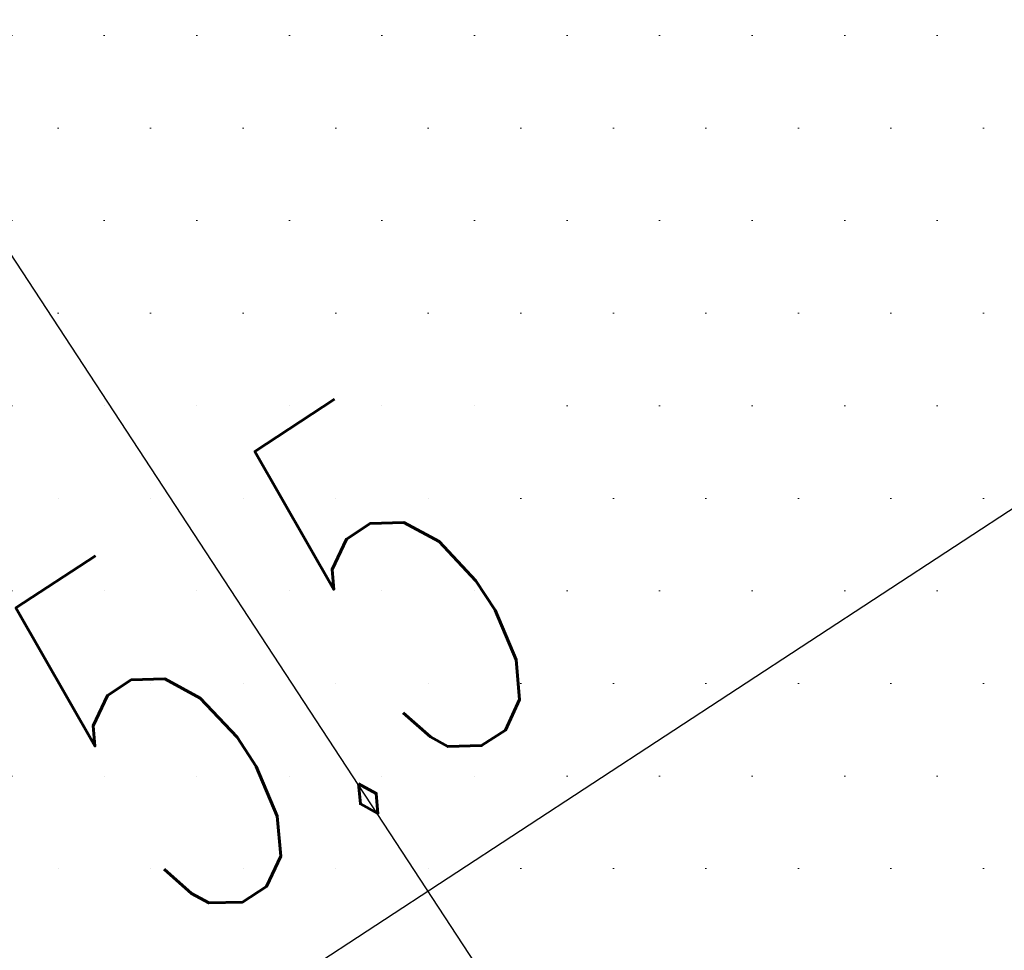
# Model space of a CAD drawing. Header units: metres. Extents: x 7480610 to 7484249, y 5635545 to 5637635.
# Tile 41 of 53: x 7480663.4 to 7480666.06, y 5637430.28 to 5637432.79. Entities that reach past the tile are written whole.
import ezdxf

# ---------------------------------------------------------------- set-up
doc = ezdxf.new("R2010")
doc.units = ezdxf.units.M
doc.header["$MEASUREMENT"] = 0
doc.layers.add('dr_proj_wyp chodnik', color=40, linetype='Continuous', lineweight=20)
doc.layers.add('dr_wymiar', color=4, linetype='Continuous', lineweight=35)
doc.styles.add('WYMIARY', font='ROMANS.shx', dxfattribs={"width": 0.6})
doc.dimstyles.new('dr 1-500', dxfattribs={"dimscale": 5, "dimtxt": 0.2, "dimasz": 0.15, "dimexe": 0.1, "dimexo": 0.1, "dimgap": 0.05, "dimtad": 1, "dimzin": 12, "dimdsep": 46, "dimtxsty": 'WYMIARY', "dimcen": 0.15, "dimclre": 256, "dimaunit": 2, "dimadec": 3, "dimazin": 0, "dimtfac": 1, "dimtmove": 0, "dimatfit": 3, "dimfxl": 10, "dimtolj": 1, "dimtzin": 0, "dimarcsym": 0})

# ---------------------------------------------------------------- blocks, each defined once
blk = doc.blocks.new('*D4')
at = {"layer": 'Defpoints', "color": 0, "lineweight": 70, "transparency": 16777216}
for p in [(7480666.6898, 5637432.1178), (7480662.0875, 5637429.1064), (7480662.2001, 5637428.9344)]:
    blk.add_point(p, dxfattribs=at)
at = {"layer": 'dr_wymiar', "lineweight": -2, "transparency": 16777216}
for p, q in [((7480666.9636, 5637431.6994), (7480667.0761, 5637431.5275)), ((7480662.3613, 5637428.688), (7480662.4738, 5637428.516))]:
    blk.add_line(p, q, dxfattribs=at)
at = {"layer": 'dr_wymiar', "color": 0, "lineweight": -2, "transparency": 16777216}
blk.add_line((7480666.1748, 5637431.5352), (7480662.8276, 5637429.3451), dxfattribs=at)
at = {"layer": 'dr_wymiar', "color": 0, "lineweight": 70, "transparency": 16777216}
for points in [[(7480666.1063, 5637431.6398), (7480666.2432, 5637431.4306), (7480666.8024, 5637431.9459)], [(7480662.7592, 5637429.4497), (7480662.8961, 5637429.2405), (7480662.2001, 5637428.9344)]]:
    blk.add_solid(points, dxfattribs=at)
at = {"layer": 'dr_wymiar', "color": 0, "transparency": 16777216, "insert": (7480664.0906, 5637431.0677), "char_height": 1, "attachment_point": 5, "rotation": 33.1982, "style": 'WYMIARY'}
blk.add_mtext('\\A1;5.5', dxfattribs=at)
blk = doc.blocks.new('*D5')
at = {"layer": 'Defpoints', "color": 0, "lineweight": 70, "transparency": 16777216}
for p in [(7480661.4084, 5637435.1599), (7480670.7242, 5637420.9396), (7480670.7264, 5637420.941)]:
    blk.add_point(p, dxfattribs=at)
at = {"layer": 'dr_wymiar', "lineweight": -2, "transparency": 16777216}
for p, q in [((7480660.9902, 5637434.8858), (7480660.988, 5637434.8844)), ((7480670.3082, 5637420.6669), (7480670.306, 5637420.6655))]:
    blk.add_line(p, q, dxfattribs=at)
at = {"layer": 'dr_wymiar', "color": 0, "lineweight": -2, "transparency": 16777216}
blk.add_line((7480661.8173, 5637434.5311), (7480670.3131, 5637421.5669), dxfattribs=at)
at = {"layer": 'dr_wymiar', "color": 0, "lineweight": 70, "transparency": 16777216}
for points in [[(7480661.9219, 5637434.5996), (7480661.7128, 5637434.4626), (7480661.4062, 5637435.1584)], [(7480670.4176, 5637421.6354), (7480670.2085, 5637421.4983), (7480670.7242, 5637420.9396)]]:
    blk.add_solid(points, dxfattribs=at)
at = {"layer": 'dr_wymiar', "color": 0, "transparency": 16777216, "insert": (7480666.6925, 5637428.4601), "char_height": 1, "attachment_point": 5, "rotation": 303.2377, "style": 'WYMIARY'}
blk.add_mtext('\\A1;17', dxfattribs=at)

msp = doc.modelspace()

# ---------------------------------------------------------------- hatches: boundary and pattern name
at = {"layer": 'dr_proj_wyp chodnik'}
h = msp.add_hatch(dxfattribs=at)
h.set_pattern_fill('DOTS', color=256, scale=4)
h.paths.add_polyline_path([(7480663.7086, 5637436.6672), (7480659.1083, 5637433.6525), (7480668.4263, 5637419.4337), (7480673.0265, 5637422.4483)])

# ---------------------------------------------------------------- dimensions: what is measured, and where the dimension line sits
at = {"layer": 'dr_wymiar'}
for p1, p2, distance, picture, middle in [((7480661.4084, 5637435.1599), (7480670.7264, 5637420.941), -0.0026, '*D5', (7480666.6925, 5637428.4601)), ((7480666.6898, 5637432.1178), (7480662.0875, 5637429.1064), 0.2055, '*D4', (7480664.0906, 5637431.0677))]:
    dim = msp.add_aligned_dim(p1=p1, p2=p2, distance=distance, dimstyle='dr 1-500', dxfattribs=at)
    dim.commit()
    dim.dimension.update_dxf_attribs({"geometry": picture, "text_midpoint": middle})

doc.saveas('drawing.dxf')
